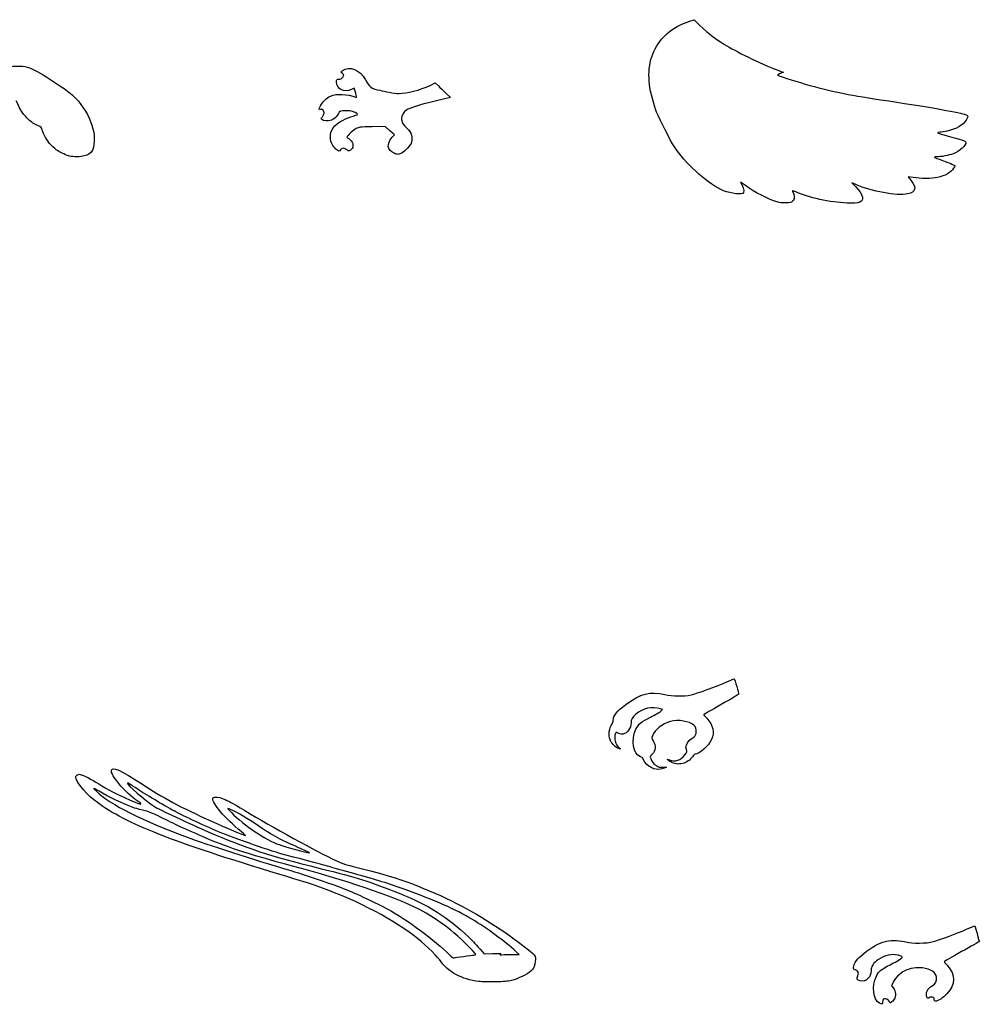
# Model space of a CAD drawing. Extents: x 4 to 591, y 15 to 833.
# Tile 6 of 6: x 320 to 577, y 505 to 769. Entities that reach past the tile are written whole.
import ezdxf

# ---------------------------------------------------------------- set-up
doc = ezdxf.new("R2010")
doc.units = 0
doc.layers.add('Layer_1', color=7, linetype='CONTINUOUS')

msp = doc.modelspace()

# ---------------------------------------------------------------- linework, layer by layer
at = {"layer": 'Layer_1', "color": 7}
for points in [[(499.404643, 768.389386), (500.540372, 768.777386), (502.040154, 767.32285)], [(406.475093, 754.390054), (406.027984, 754.746542), (406.464661, 755.090019)], [(523.800624, 754.937649), (524.459509, 754.717708), (523.67709, 754.388643)], [(429.932041, 751.194105), (431.322491, 751.836209), (432.155764, 751.051205)], [(410.036287, 749.152908), (409.632406, 750.441308), (408.887405, 750.064144)], [(434.177745, 749.121369), (435.366482, 747.976567), (432.365811, 747.267622)], [(419.798041, 737.296934), (420.39377, 737.956298), (419.164526, 739.056498), (417.935254, 740.156666), (414.425594, 740.103715)], [(420.298724, 733.030342), (420.298214, 733.030203)], [(333.500655, 732.246789), (333.500655, 732.246891)], [(514.287014, 724.36494), (513.014343, 725.278062), (513.424772, 724.468076)], [(543.841342, 724.649757), (542.797739, 725.121992), (543.74743, 724.096406)], [(559.191827, 726.502904), (557.850217, 726.705099), (558.563981, 725.793942)], [(522.812268, 720.002883), (522.812523, 720.002599)], [(491.598454, 583.661477), (492.140778, 584.117819), (491.576627, 584.313409)], [(480.394885, 577.762217), (479.737616, 578.087399), (479.543159, 577.735401)], [(489.744142, 568.301865), (489.74417, 568.304388)], [(492.156794, 568.693471), (493.170661, 568.696164), (492.597836, 568.451534)], [(573.640356, 525.422296), (575.633764, 526.277197), (576.262488, 524.168759)], [(443.319761, 520.02034), (444.405685, 518.733921), (446.718926, 518.826331)], [(451.475263, 518.590715), (453.809055, 518.592501), (452.903102, 519.416277)], [(438.901795, 518.095531), (438.901795, 518.095332)], [(451.475291, 518.591877), (451.475263, 518.590715)], [(553.702762, 510.994176), (553.409858, 510.224003), (553.871225, 509.619146)], [(550.148117, 505.557326), (550.148343, 505.557638)]]:
    msp.add_lwpolyline(points, dxfattribs=at)
for points in [[(397.556476, 545.922907)], [(443.019912, 511.352107)]]:
    msp.add_lwpolyline(points, close=True, dxfattribs=at)
for points in [[(491.873839, 763.52908), (493.801937, 765.774805), (496.108431, 767.263405), (499.404643, 768.389386)], [(502.040154, 767.32285), (504.652847, 764.788929), (506.503899, 763.406558), (509.964066, 761.405125)], [(488.649005, 751.402661), (488.056535, 756.278532), (489.136961, 760.341305), (491.873839, 763.52908)], [(509.964066, 761.405125), (513.450595, 759.388445), (520.903928, 755.904594), (523.800624, 754.937649)], [(317.724803, 756.212553), (321.694639, 756.738669), (323.200772, 756.201781), (329.594797, 751.973409)], [(406.464661, 755.090019), (408.354463, 756.576547), (411.236391, 755.444276), (412.639937, 752.663911)], [(406.660762, 753.528447), (406.914746, 754.019773), (406.909644, 754.043298), (406.475093, 754.390054)], [(523.67709, 754.388643), (523.246734, 754.207707), (522.894643, 754.011964), (522.894643, 753.953726)], [(522.894643, 753.953726), (522.894643, 753.836513), (527.100406, 752.479943), (530.307099, 751.56268)], [(329.594797, 751.973409), (333.480983, 749.404103), (334.499131, 748.584683), (335.8548, 746.935381)], [(404.904472, 752.116637), (404.903962, 752.732337), (404.948693, 752.816951), (405.27445, 752.818966)], [(408.887405, 750.064144), (407.024674, 749.121072), (404.906145, 750.212821), (404.904472, 752.116637)], [(405.27445, 752.818966), (405.999156, 752.824352), (406.403008, 753.030034), (406.660762, 753.528447)], [(412.639937, 752.663911), (413.599209, 750.76357), (414.275556, 750.286576), (416.599257, 749.871584)], [(421.603313, 749.028098), (423.716513, 749.028098), (427.207946, 749.936083), (429.932041, 751.194105)], [(432.155764, 751.051205), (432.614041, 750.61946), (433.523934, 749.751024), (434.177745, 749.121369)], [(490.523669, 744.060512), (489.770986, 745.96674), (488.890573, 749.414832), (488.649005, 751.402661)], [(530.307099, 751.56268), (537.183808, 749.595634), (541.214022, 748.75449), (550.403093, 747.368487)], [(403.298447, 748.303373), (405.001701, 749.086121), (407.603934, 748.952898), (410.219972, 747.949034)], [(410.219972, 747.949034), (410.379562, 747.888004), (410.328539, 748.22116), (410.036287, 749.152908)], [(416.599257, 749.871584), (417.097559, 749.782604), (418.190088, 749.556391), (419.027159, 749.368939)], [(419.027159, 749.368939), (419.864202, 749.181257), (421.023458, 749.028098), (421.603313, 749.028098)], [(320.332791, 744.752489), (320.095531, 745.250777), (319.603635, 746.288518), (319.239298, 747.058603)], [(335.8548, 746.935381), (337.790154, 744.58082), (339.027024, 742.229323), (339.732255, 739.563792)], [(400.633002, 745.756654), (401.184822, 746.838351), (402.180435, 747.789596), (403.298447, 748.303373)], [(432.365811, 747.267622), (428.45502, 746.343666), (425.033036, 745.345261), (424.023506, 744.833693)], [(550.403093, 747.368487), (562.599978, 745.528776), (570.658252, 744.137022), (572.919534, 743.479673)], [(322.085792, 742.50991), (321.256687, 743.348234), (320.603187, 744.18427), (320.332791, 744.752489)], [(400.634646, 744.75271), (400.17515, 744.506691), (400.174441, 744.858641), (400.633002, 745.756654)], [(401.293531, 744.650549), (401.041531, 744.87854), (400.908387, 744.899261), (400.634646, 744.75271)], [(401.163704, 742.82135), (401.686753, 743.507065), (401.739279, 744.247171), (401.293531, 744.650549)], [(405.419839, 743.67373), (405.152249, 742.934109), (404.086252, 742.003809), (403.24714, 741.777854)], [(407.621367, 744.41588), (405.987562, 744.41588), (405.646668, 744.300794), (405.419839, 743.67373)], [(410.376274, 743.641254), (409.882535, 744.088054), (408.716674, 744.41588), (407.621367, 744.41588)], [(409.324139, 742.979038), (410.602224, 743.348001), (410.66005, 743.384432), (410.376274, 743.641254)], [(422.89183, 743.967488), (422.53835, 743.470223), (422.184104, 742.366797), (422.278271, 742.056367)], [(424.023506, 744.833693), (423.579912, 744.608934), (423.070668, 744.219119), (422.89183, 743.967488)], [(495.285449, 734.772504), (494.16565, 736.490392), (491.324797, 742.031572), (490.523669, 744.060512)], [(572.919534, 743.479673), (573.956504, 743.17822), (574.003389, 742.985634), (573.307228, 741.887884)], [(324.755745, 740.533266), (323.677984, 741.044945), (323.142605, 741.441305), (322.085792, 742.50991)], [(326.213291, 739.265244), (326.109543, 739.860511), (326.033575, 739.926573), (324.755745, 740.533266)], [(401.014035, 742.020642), (400.733972, 742.22553), (400.741909, 742.268531), (401.163704, 742.82135)], [(403.24714, 741.777854), (402.490658, 741.574043), (401.473389, 741.684821), (401.014035, 742.020642)], [(403.292296, 737.204321), (403.147729, 739.220057), (404.141244, 740.595787), (406.705635, 741.929924)], [(406.705635, 741.929924), (407.401965, 742.292167), (408.580299, 742.764294), (409.324139, 742.979038)], [(422.278271, 742.056367), (422.310586, 741.949897), (422.384854, 741.645434), (422.443814, 741.379793)], [(422.443814, 741.379793), (422.507594, 741.092108), (422.976302, 740.479499), (423.603638, 739.864386)], [(573.307228, 741.887884), (572.450145, 740.536376), (570.76475, 739.5519), (568.294016, 738.959536)], [(328.590539, 735.198681), (327.443953, 736.330606), (326.419257, 738.083472), (326.213291, 739.265244)], [(339.732255, 739.563792), (340.111332, 738.131034), (340.157027, 737.698028), (340.083354, 736.237981)], [(410.18091, 739.658931), (409.501276, 739.29666), (407.703231, 737.632412), (407.704309, 737.366638)], [(414.425594, 740.103715), (411.098712, 740.053429), (410.877638, 740.030326), (410.18091, 739.658931)], [(423.603638, 739.864386), (424.462422, 739.022301), (424.706173, 738.661592), (424.925036, 737.908741)], [(424.925036, 737.908741), (425.325317, 736.531801), (425.062233, 735.619864), (423.902778, 734.36773)], [(566.367307, 738.637946), (565.129332, 738.635417), (565.635912, 738.381722), (568.228195, 737.705548)], [(568.294016, 738.959536), (567.558964, 738.783164), (566.691959, 738.638592), (566.367307, 738.637946)], [(340.083354, 736.237981), (339.955228, 733.705591), (339.413102, 732.902006), (337.434803, 732.314537)], [(404.762854, 734.138501), (403.826542, 734.939909), (403.389411, 735.851282), (403.292296, 737.204321)], [(407.704309, 737.366638), (407.704677, 737.302915), (407.914356, 737.110131), (408.170268, 736.938632)], [(408.170268, 736.938632), (409.231446, 736.22778), (409.649528, 734.976533), (409.059128, 734.278371)], [(420.298214, 733.030203), (418.441039, 733.873793), (418.241707, 735.574232), (419.798041, 737.296934)], [(568.228195, 737.705548), (571.929704, 736.740079), (573.203112, 736.296772), (573.269811, 735.950608)], [(573.269811, 735.950608), (573.414378, 735.199078), (571.536595, 733.489603), (569.889099, 732.873203)], [(330.247616, 733.758908), (329.932715, 733.961897), (329.187033, 734.609786), (328.590539, 735.198681)], [(333.500655, 732.246891), (332.814444, 732.408749), (331.121112, 733.195797), (330.247616, 733.758908)], [(405.976394, 733.914791), (405.755575, 733.411502), (405.572655, 733.445192), (404.762854, 734.138501)], [(407.717631, 733.942854), (407.126438, 734.509219), (406.23086, 734.494833), (405.976394, 733.914791)], [(409.059128, 734.278371), (408.402198, 733.501511), (408.224636, 733.457095), (407.717631, 733.942854)], [(421.283027, 732.724345), (421.107846, 732.726334), (420.664876, 732.864149), (420.298724, 733.030342)], [(423.902778, 734.36773), (423.022054, 733.416403), (421.907471, 732.717247), (421.283027, 732.724345)], [(507.716674, 723.329487), (503.612164, 725.400717), (498.067257, 730.504857), (495.285449, 734.772504)], [(569.889099, 732.873203), (568.82554, 732.475281), (566.498013, 732.050529), (565.32994, 732.041226)], [(337.434803, 732.314537), (336.540643, 732.048902), (334.489124, 732.013702), (333.500655, 732.246789)], [(565.32994, 732.041226), (564.504576, 732.033289), (564.53726, 732.017132), (566.875191, 731.163328)], [(566.875191, 731.163328), (569.272819, 730.288814), (570.334365, 729.819349), (570.334365, 729.633538)], [(570.002343, 728.996488), (569.335266, 727.9171), (567.620476, 726.944156), (565.678176, 726.542957)], [(570.334365, 729.633538), (570.334365, 729.578687), (570.18498, 729.291917), (570.002343, 728.996488)], [(558.563981, 725.793942), (560.176271, 723.735802), (559.909049, 722.618507), (557.69366, 722.155252)], [(565.678176, 726.542957), (564.175956, 726.232657), (561.110797, 726.213677), (559.191827, 726.502904)], [(513.574441, 722.264672), (512.548243, 721.870863), (509.514208, 722.422505), (507.716674, 723.329487)], [(513.424772, 724.468076), (513.900142, 723.530007), (513.975742, 722.418571), (513.574441, 722.264672)], [(522.812523, 720.002599), (520.18869, 720.80172), (516.927855, 722.470218), (514.287014, 724.36494)], [(528.345241, 722.479153), (527.521748, 722.836341), (526.850589, 723.078507), (526.853792, 723.017341)], [(526.853792, 723.017341), (526.856485, 722.956028), (526.965761, 722.720809), (527.09502, 722.494318)], [(527.09502, 722.494318), (527.224564, 722.267943), (527.332847, 721.74335), (527.336249, 721.328814)], [(542.351339, 719.694057), (537.963619, 719.694057), (532.059959, 720.868005), (528.345241, 722.479153)], [(543.74743, 724.096406), (545.559732, 722.139199), (546.043039, 720.918848), (545.28531, 720.212941)], [(557.69366, 722.155252), (554.851474, 721.560898), (547.90183, 722.812385), (543.841342, 724.649757)], [(525.146372, 719.739119), (524.220661, 719.71219), (523.492101, 719.79584), (522.812268, 720.002883)], [(526.917118, 720.175757), (526.548019, 719.828895), (526.315266, 719.771519), (525.146372, 719.739119)], [(527.336249, 721.328814), (527.338942, 720.727174), (527.256028, 720.494524), (526.917118, 720.175757)], [(545.28531, 720.212941), (544.837153, 719.795421), (544.263987, 719.694057), (542.351339, 719.694057)], [(499.759455, 588.081628), (501.209546, 588.395027), (506.640331, 590.388616), (509.468542, 591.645688)], [(509.468542, 591.645688), (510.459846, 592.086334), (511.292466, 592.425357), (511.318772, 592.399052)], [(511.318772, 592.399052), (511.470142, 592.247682), (512.532425, 588.428609), (512.469099, 588.263528)], [(482.261528, 585.477334), (486.24395, 588.448281), (488.805222, 589.103311), (492.758816, 588.161849)], [(492.758816, 588.161849), (494.741282, 587.689767), (497.784756, 587.654957), (499.759455, 588.081628)], [(512.469099, 588.263528), (512.427146, 588.15411), (510.328545, 586.894912), (507.805682, 585.465316)], [(478.922258, 581.243987), (478.922258, 582.510073), (479.834702, 583.666863), (482.261528, 585.477334)], [(491.576627, 584.313409), (489.361323, 585.080379), (486.826583, 584.532244), (484.950331, 582.880844)], [(507.805682, 585.465316), (505.282819, 584.035727), (503.188526, 582.837814), (503.151817, 582.80326)], [(484.950331, 582.880844), (484.007754, 582.051152), (483.700309, 581.483061), (483.695603, 580.562348)], [(488.940661, 582.145092), (490.104142, 582.728114), (491.300164, 583.410498), (491.598454, 583.661477)], [(503.151817, 582.80326), (503.114967, 582.768961), (503.47114, 582.332151), (503.943137, 581.833083)], [(478.084365, 576.085419), (477.625408, 577.426453), (477.847389, 579.16618), (478.621559, 580.291554)], [(478.621559, 580.291554), (478.786819, 580.531932), (478.922258, 580.960636), (478.922258, 581.243987)], [(483.695603, 580.562348), (483.687099, 579.191834), (482.700047, 577.798926), (481.556041, 577.547634)], [(485.018646, 578.88898), (485.693065, 580.265561), (486.459298, 580.901712), (488.940661, 582.145092)], [(495.047849, 581.099165), (492.861061, 580.763268), (490.674302, 579.381897), (489.720728, 577.734069)], [(500.825225, 579.576146), (500.126173, 580.722704), (497.354287, 581.45341), (495.047849, 581.099165)], [(503.943137, 581.833083), (505.679556, 579.997091), (506.138542, 578.011544), (505.259688, 576.13769)], [(479.543159, 577.735401), (478.992983, 576.738938), (479.534655, 574.562203), (480.491887, 573.936256)], [(481.556041, 577.547634), (481.205934, 577.470815), (480.851546, 577.536296), (480.394885, 577.762217)], [(486.260646, 571.532777), (484.206973, 572.210532), (483.576406, 575.945331), (485.018646, 578.88898)], [(489.720728, 577.734069), (489.178913, 576.797757), (489.161707, 576.491587), (489.610176, 575.766011)], [(500.245087, 576.571467), (501.095906, 576.784916), (501.440088, 578.567616), (500.825225, 579.576146)], [(480.121172, 573.818618), (479.288098, 574.243617), (478.361906, 575.27437), (478.084365, 576.085419)], [(489.610176, 575.766011), (490.446283, 574.413214), (490.344435, 573.060869), (489.340035, 572.178983)], [(498.501808, 573.428713), (498.343351, 573.866127), (498.343351, 574.127453), (498.501893, 574.655632)], [(498.501893, 574.655632), (498.728665, 575.412191), (499.64675, 576.421325), (500.245087, 576.571467)], [(505.259688, 576.13769), (504.461934, 574.436741), (501.940658, 572.194715), (500.82565, 572.194715)], [(480.491887, 573.936256), (481.130022, 573.518117), (480.871162, 573.435884), (480.121172, 573.818618)], [(489.340035, 572.178983), (488.77818, 571.685706), (488.767294, 571.65342), (488.95285, 571.034049)], [(493.980661, 570.645278), (495.418195, 570.044625), (497.066315, 570.595105), (498.087921, 572.017124)], [(498.087921, 572.017124), (498.667805, 572.82429), (498.691332, 572.904567), (498.501808, 573.428713)], [(500.82565, 572.194715), (500.677398, 572.194715), (500.452413, 572.000258), (500.325364, 571.763064)], [(486.828907, 571.139186), (486.828907, 571.252289), (486.573222, 571.429624), (486.260646, 571.532777)], [(488.468835, 568.987415), (487.826419, 569.432597), (486.828907, 570.741429), (486.828907, 571.139186)], [(488.95285, 571.034049), (489.184157, 570.261957), (489.771241, 569.53626), (490.557742, 569.050174)], [(493.589906, 570.619766), (493.362283, 570.894727), (493.381843, 570.896144), (493.980661, 570.645278)], [(494.653096, 569.946206), (494.20012, 570.157671), (493.721688, 570.460516), (493.589906, 570.619766)], [(497.909055, 569.818647), (496.810205, 569.444219), (495.630964, 569.49048), (494.653096, 569.946206)], [(500.325364, 571.763064), (499.961707, 571.083571), (498.742809, 570.102735), (497.909055, 569.818647)], [(335.459509, 566.557923), (335.744079, 566.788351), (335.998176, 566.851683), (336.356816, 566.781605)], [(336.356816, 566.781605), (337.175036, 566.621617), (339.369902, 565.488468), (341.295477, 564.231926)], [(344.681405, 567.746875), (344.681405, 569.083326), (347.212573, 567.985637), (352.970476, 564.152494)], [(346.132176, 565.04467), (345.046309, 566.499986), (344.681405, 567.179651), (344.681405, 567.746875)], [(489.74417, 568.304388), (489.399732, 568.432514), (488.825802, 568.740016), (488.468835, 568.987415)], [(492.597836, 568.451534), (491.767512, 568.096807), (490.476302, 568.028974), (489.744142, 568.301865)], [(490.557742, 569.050174), (490.997934, 568.778049), (491.394132, 568.689729), (492.156794, 568.693471)], [(335.254564, 565.597185), (335.076265, 566.190221), (335.091005, 566.259695), (335.459509, 566.557923)], [(340.938794, 559.2513), (338.432854, 561.110318), (335.679137, 564.184568), (335.254564, 565.597185)], [(341.295477, 564.231926), (343.42509, 562.842198), (346.348715, 561.331443), (349.540668, 559.971281)], [(351.091276, 560.091186), (349.42989, 561.278656), (347.515172, 563.191206), (346.132176, 565.04467)], [(348.994233, 564.46647), (348.692683, 564.164912), (353.813357, 559.717917), (356.186268, 558.220649)], [(351.044589, 563.256964), (349.969266, 563.974554), (349.046561, 564.51882), (348.994233, 564.46647)], [(352.970476, 564.152494), (358.027115, 560.786068), (363.595918, 557.801405), (371.448595, 554.248828)], [(342.32349, 561.763936), (339.43782, 563.392936), (339.556876, 563.356936), (340.688466, 562.258244)], [(340.688466, 562.258244), (344.231773, 558.817897), (353.434649, 554.156731), (364.942006, 549.973956)], [(350.858353, 557.793213), (349.50566, 558.155452), (345.013965, 560.245141), (342.32349, 561.763936)], [(360.988696, 557.258343), (357.530428, 559.206856), (353.192598, 561.823563), (351.044589, 563.256964)], [(389.732542, 540.02503), (361.245288, 548.591698), (348.581197, 553.58178), (340.938794, 559.2513)], [(349.540668, 559.971281), (353.191493, 558.415587), (353.41183, 558.432618), (351.091276, 560.091186)], [(378.642926, 552.160715), (374.281285, 555.856583), (371.316416, 559.579402), (371.936154, 560.582135)], [(371.936154, 560.582135), (372.137414, 560.907865), (373.326917, 560.760378), (374.615178, 560.250221)], [(374.615178, 560.250221), (376.07332, 559.672671), (376.651417, 559.357588), (380.420079, 557.08645)], [(353.740989, 557.045631), (352.880306, 557.262482), (351.583115, 557.599096), (350.858353, 557.793213)], [(357.858992, 555.343739), (356.026649, 556.28195), (354.864019, 556.762422), (353.740989, 557.045631)], [(356.186268, 558.220649), (357.406809, 557.450532), (365.827153, 553.477096), (370.542529, 551.446214)], [(373.351975, 551.453159), (369.165005, 553.216139), (363.151191, 556.039928), (360.988696, 557.258343)], [(376.225398, 557.536224), (375.576293, 557.80268), (375.584854, 557.788224), (376.801937, 556.552743)], [(383.202425, 553.526589), (379.754589, 555.782683), (377.89852, 556.849389), (376.225398, 557.536224)], [(376.801937, 556.552743), (380.1672, 553.136939), (386.077635, 549.173735), (389.56782, 547.992765)], [(380.420079, 557.08645), (387.540198, 552.795676), (399.854154, 546.029887), (404.722233, 543.733909)], [(370.048365, 549.719206), (364.733518, 551.993443), (361.381408, 553.540195), (357.858992, 555.343739)], [(371.448595, 554.248828), (375.057468, 552.616157), (380.453244, 550.352523), (380.536866, 550.436117)], [(394.756129, 547.172986), (389.990778, 549.235616), (388.544457, 550.031017), (383.202425, 553.526589)], [(370.542529, 551.446214), (380.905569, 546.982866), (386.466548, 545.164668), (400.517603, 541.645654)], [(391.379754, 545.182214), (387.872532, 546.083603), (377.703524, 549.620872), (373.351975, 551.453159)], [(380.536866, 550.436117), (380.572299, 550.471833), (379.720233, 551.247846), (378.642926, 552.160715)], [(364.942006, 549.973956), (369.573534, 548.290488), (383.857002, 543.675572), (391.709197, 541.325622)], [(395.552721, 541.574957), (382.153776, 545.171584), (376.330054, 547.031254), (370.048365, 549.719206)], [(389.56782, 547.992765), (390.999969, 547.508154), (397.220457, 545.786391), (397.556787, 545.781458)], [(397.556419, 545.922935), (397.420356, 546.002872), (396.160186, 546.565238), (394.756129, 547.172986)], [(397.556787, 545.781458), (397.776189, 545.778794), (397.776189, 545.795631), (397.556476, 545.922907)], [(403.239657, 542.013052), (401.737748, 542.470365), (396.864595, 543.772573), (391.379754, 545.182214)], [(404.722233, 543.733909), (406.392265, 542.946246), (407.276929, 542.661959), (410.424888, 541.901339)], [(391.709197, 541.325622), (396.720283, 539.825924), (403.758, 537.449443), (407.156343, 536.10942)], [(428.074894, 530.101672), (422.195811, 533.339263), (409.346022, 537.872485), (395.552721, 541.574957)], [(400.517603, 541.645654), (410.606107, 539.119049), (413.660665, 538.157735), (421.688409, 534.983131)], [(409.499093, 540.245735), (406.962369, 540.941896), (404.145666, 541.737184), (403.239657, 542.013052)], [(423.253304, 535.976306), (418.943679, 537.531789), (415.554038, 538.583981), (409.499093, 540.245735)], [(410.424888, 541.901339), (420.149055, 539.551757), (427.63765, 536.887559), (435.68983, 532.912932)], [(398.501093, 537.295351), (397.302265, 537.706913), (393.356409, 538.935279), (389.732542, 540.02503)], [(425.705613, 523.566539), (418.696243, 528.824324), (409.164009, 533.634775), (398.501093, 537.295351)], [(407.156343, 536.10942), (409.812463, 535.062104), (415.895924, 532.214391), (418.626907, 530.740035)], [(421.688409, 534.983131), (429.30978, 531.96925), (434.870646, 528.454205), (440.1972, 523.283726)], [(441.131556, 528.027987), (436.75835, 530.645754), (431.305313, 533.070057), (423.253304, 535.976306)], [(435.68983, 532.912932), (442.953439, 529.327559), (449.787912, 524.995143), (455.878375, 520.115329)], [(418.626907, 530.740035), (423.521631, 528.097493), (431.53954, 522.164806), (435.020995, 518.609452)], [(435.525024, 525.076186), (433.403065, 526.7736), (430.223244, 528.918605), (428.074894, 530.101672)], [(452.903102, 519.416277), (449.964028, 522.088724), (445.059326, 525.676847), (441.131556, 528.027987)], [(442.196249, 518.587767), (442.196249, 518.899124), (437.328482, 523.633493), (435.525024, 525.076186)], [(564.517219, 522.023357), (566.07412, 522.451502), (570.941972, 524.26508), (573.640356, 525.422296)], [(432.42548, 517.206671), (431.514765, 518.482687), (427.814901, 521.984353), (425.705613, 523.566539)], [(440.1972, 523.283726), (441.317339, 522.196413), (442.722501, 520.727896), (443.319761, 520.02034)], [(549.512419, 521.234872), (551.281521, 522.158031), (552.638665, 522.446202), (554.680658, 522.33222)], [(554.680658, 522.33222), (555.586611, 522.281764), (556.772655, 522.108), (557.316198, 521.946539)], [(557.316198, 521.946539), (558.802431, 521.504816), (562.786016, 521.547364), (564.517219, 522.023357)], [(576.822217, 522.008135), (576.784233, 521.979506), (574.677808, 520.784759), (572.141083, 519.353461)], [(576.262488, 524.168759), (576.608287, 523.009162), (576.860202, 522.036879), (576.822217, 522.008135)], [(455.878375, 520.115329), (458.407672, 518.088784), (458.394917, 518.114296), (457.928787, 516.019153)], [(544.336554, 517.457594), (545.00074, 518.247638), (548.044328, 520.468781), (549.512419, 521.234872)], [(572.141083, 519.353461), (569.604416, 517.922164), (567.50142, 516.725858), (567.467802, 516.695046)], [(443.019827, 511.352192), (438.314343, 511.931225), (434.80749, 513.869102), (432.42548, 517.206671)], [(435.020995, 518.609452), (435.748535, 517.866491), (436.086539, 517.630535), (436.338794, 517.689524)], [(436.338794, 517.689524), (436.525313, 517.733178), (437.678759, 517.916013), (438.901795, 518.095531)], [(438.901795, 518.095332), (440.12486, 518.275049), (441.366435, 518.422479), (441.660898, 518.423074)], [(441.660898, 518.423074), (441.955332, 518.423754), (442.196249, 518.497625), (442.196249, 518.587767)], [(446.718926, 518.826331), (447.9912, 518.877071), (448.939502, 518.875654), (448.826258, 518.823666)], [(448.826258, 518.823666), (448.523972, 518.682217), (448.574542, 518.372617), (448.880967, 518.490113)], [(448.880967, 518.490113), (449.024117, 518.544822), (450.191735, 518.591027), (451.475291, 518.591877)], [(543.579449, 514.525776), (542.821238, 514.439887), (543.274243, 516.194079), (544.336554, 517.457594)], [(549.367654, 516.86742), (548.275975, 515.933008), (547.980151, 515.412028), (547.924422, 514.325991)], [(554.335654, 518.52858), (552.942992, 518.747414), (550.680038, 517.990762), (549.367654, 516.86742)], [(552.974202, 515.832265), (555.179924, 516.93772), (556.245581, 517.608), (556.245581, 517.889877)], [(556.245581, 517.889877), (556.245581, 518.099924), (555.519685, 518.342513), (554.335654, 518.52858)], [(567.467802, 516.695046), (567.434069, 516.664431), (567.775729, 516.22509), (568.226665, 515.719134)], [(456.88731, 514.143751), (455.836649, 513.239528), (453.446419, 512.082765), (451.750139, 511.657654)], [(457.928787, 516.019153), (457.683874, 514.917723), (457.589594, 514.748154), (456.88731, 514.143751)], [(544.275694, 514.10503), (544.057143, 514.392718), (543.796384, 514.550296), (543.579449, 514.525776)], [(544.348828, 512.876693), (544.617553, 513.623565), (544.615285, 513.65795), (544.275694, 514.10503)], [(547.924422, 514.325991), (547.87028, 513.272268), (547.690564, 512.819376), (547.056283, 512.139175)], [(549.331597, 512.786778), (549.977414, 514.098652), (550.669351, 514.677146), (552.974202, 515.832265)], [(556.915096, 514.20977), (555.709351, 513.623083), (554.083597, 511.995628), (553.702762, 510.994176)], [(561.696917, 514.994031), (560.106539, 515.208047), (558.387071, 514.926), (556.915096, 514.20977)], [(565.419883, 512.543225), (565.244702, 513.85011), (563.972003, 514.687861), (561.696917, 514.994031)], [(568.226665, 515.719134), (570.61029, 513.044759), (570.583786, 510.674939), (568.140775, 508.036195)], [(447.302665, 511.253461), (445.626652, 511.224265), (443.699376, 511.270469), (443.019912, 511.352107)], [(451.750139, 511.657654), (450.633203, 511.377591), (449.733657, 511.295953), (447.302665, 511.253461)], [(544.97537, 511.513285), (544.121206, 511.795332), (544.030724, 511.992085), (544.348828, 512.876693)], [(547.056283, 512.139175), (546.472148, 511.512746), (545.689956, 511.277471), (544.97537, 511.513285)], [(550.148343, 505.557638), (548.454387, 506.441225), (548.03503, 510.15308), (549.331597, 512.786778)], [(564.244469, 510.219468), (565.243285, 510.783165), (565.569468, 511.428019), (565.419883, 512.543225)], [(553.871225, 509.619146), (554.527389, 508.758803), (554.621244, 507.382469), (554.077304, 506.592567)], [(562.852545, 507.178035), (562.383694, 508.207153), (562.977269, 509.504343), (564.244469, 510.219468)], [(551.357887, 506.712416), (551.132816, 506.669613), (551.04378, 506.478841), (551.005937, 505.956586)], [(552.711685, 506.066287), (552.451181, 506.570287), (551.926913, 506.820444), (551.357887, 506.712416)], [(553.332387, 505.797279), (552.997332, 505.577877), (552.954699, 505.596302), (552.711685, 506.066287)], [(554.077304, 506.592567), (553.865556, 506.284753), (553.530246, 505.926879), (553.332387, 505.797279)], [(563.479512, 507.031483), (563.055194, 506.787987), (563.027386, 506.794224), (562.852545, 507.178035)], [(564.367323, 507.1752), (564.084992, 507.246066), (563.762211, 507.195043), (563.479512, 507.031483)], [(564.811058, 506.572809), (564.811058, 506.968639), (564.724602, 507.085427), (564.367323, 507.1752)], [(565.18166, 506.083351), (564.879855, 506.081707), (564.811058, 506.172926), (564.811058, 506.572809)], [(568.140775, 508.036195), (567.16971, 506.98732), (565.803836, 506.085931), (565.18166, 506.083351)], [(550.838693, 505.257959), (550.774346, 505.257959), (550.463783, 505.392605), (550.148117, 505.557326)], [(551.005937, 505.956586), (550.977591, 505.572321), (550.903039, 505.257959), (550.838693, 505.257959)]]:
    msp.add_open_spline(points, degree=3, dxfattribs=at)

doc.saveas('drawing.dxf')
